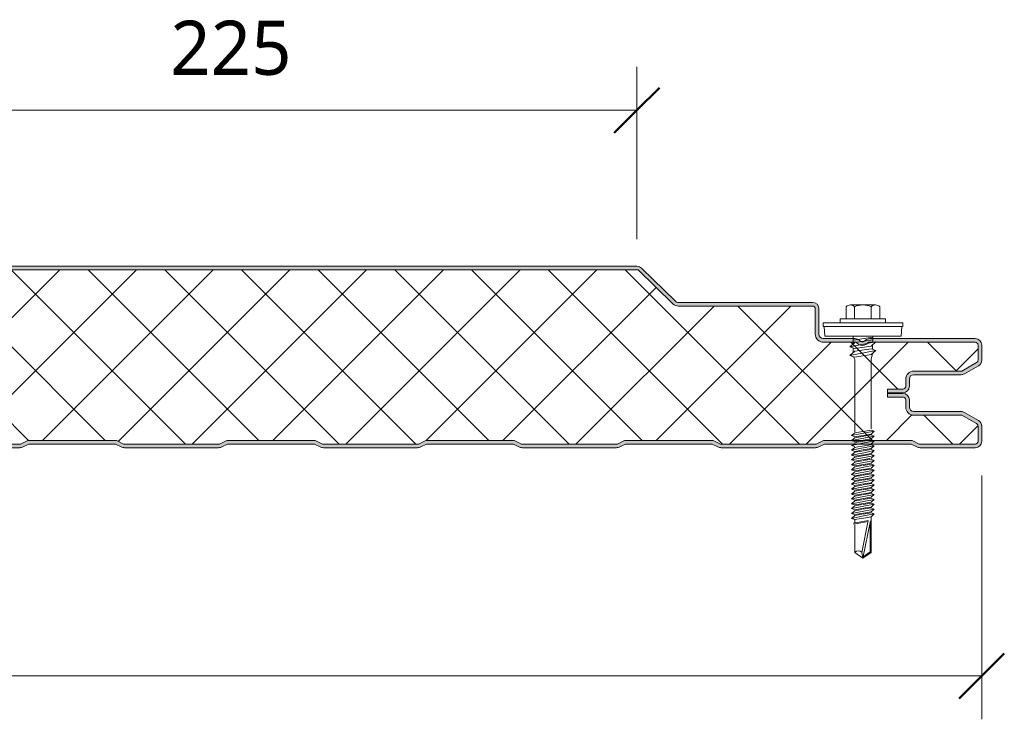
# Model space of a CAD drawing. Header units: millimetres. Extents: x 236 to 8441, y -357 to 1545.
# Tile 8 of 10: x 1112 to 1384, y 1351 to 1545. Entities that reach past the tile are written whole.
import ezdxf

# ---------------------------------------------------------------- set-up
doc = ezdxf.new("R2010")
doc.units = ezdxf.units.MM
for name, color, linetype, lineweight in [('A-ANNO-DIMS', 211, 'Continuous', 9), ('A-ANNO-DIMS-5', 211, 'Continuous', 9), ('A-DETL-GENF', 92, 'Continuous', 13)]:
    doc.layers.add(name, color=color, linetype=linetype, lineweight=lineweight)
doc.styles.add('Yu Gothic', font='Yu Gothic.ttf', dxfattribs={"height": 15})
doc.dimstyles.new('Diagonal', dxfattribs={"dimscale": 304.8, "dimtxt": 17.413553, "dimasz": 0.04101, "dimexe": 0.03937, "dimexo": 0.024606, "dimgap": 0.024606, "dimtad": 1, "dimdec": 0, "dimzin": 0, "dimdsep": 46, "dimtxsty": 'Yu Gothic', "dimblk1": 'OBLIQUE', "dimblk2": 'OBLIQUE', "dimsah": 1, "dimcen": 0.09, "dimazin": 0, "dimtfac": 1, "dimtdec": 4, "dimtix": 1, "dimtmove": 0, "dimatfit": 3, "dimfxl": 1, "dimtvp": 1, "dimtfill": 1, "dimtolj": 1, "dimtzin": 0, "dimarcsym": 2})

# ---------------------------------------------------------------- blocks, each defined once
blk = doc.blocks.new('HFX 1000 - 3 RIB - FINELINE - HFX 1000 50mm - 3 RIB - FINELINE-4449110-ALL PANELS 5')
at = {"layer": 'A-DETL-GENF'}
h = blk.add_hatch(color=256, dxfattribs=at)
h.paths.add_polyline_path([(2.22, 0), (17.49, 0.06), (17.94, 0.22), (19.5, 1), (43.5, 1), (45.51, 0.06), (46, 0), (72.49, 0.06), (72.94, 0.22), (74.5, 1), (98.5, 1), (100.51, 0.06), (101, 0), (127.49, 0.06), (127.94, 0.22), (129.5, 1), (153.5, 1), (155.51, 0.06), (156, 0), (182.49, 0.06), (182.94, 0.22), (184.5, 1), (208.5, 1), (210.51, 0.06), (211, 0), (237.49, 0.06), (237.94, 0.22), (239.5, 1), (263.5, 1), (265.51, 0.06), (266, 0), (292.49, 0.06), (292.94, 0.22), (294.5, 1), (318.5, 1), (320.51, 0.06), (321, 0), (347.49, 0.06), (347.94, 0.22), (349.5, 1), (373.5, 1), (375.51, 0.06), (376, 0), (402.49, 0.06), (402.99, 0.25), (404.5, 1), (428.5, 1), (430.51, 0.06), (431, 0), (457.49, 0.06), (457.94, 0.22), (459.5, 1), (483.5, 1), (485.51, 0.06), (486, 0), (512.49, 0.06), (512.94, 0.22), (514.5, 1), (538.5, 1), (540.51, 0.06), (541, 0), (567.49, 0.06), (567.94, 0.22), (569.5, 1), (593.5, 1), (595.51, 0.06), (596, 0), (622.49, 0.06), (622.94, 0.22), (624.5, 1), (648.5, 1), (650.51, 0.06), (651, 0), (677.49, 0.06), (677.94, 0.22), (679.5, 1), (703.5, 1), (705.51, 0.06), (706, 0), (732.49, 0.06), (732.94, 0.22), (734.5, 1), (758.5, 1), (760.51, 0.06), (761, 0), (787.49, 0.06), (787.94, 0.22), (789.5, 1), (813.5, 1), (815.51, 0.06), (816, 0), (842.49, 0.06), (842.94, 0.22), (844.5, 1), (868.5, 1), (870.51, 0.06), (871, 0), (897.49, 0.06), (897.94, 0.22), (899.5, 1), (923.5, 1), (925.51, 0.06), (926, 0), (952.49, 0.06), (953.1, 0.3), (954.5, 1), (978.5, 1), (980.51, 0.06), (981, 0), (996.6, 0.05), (996.67, 0.06), (997.1, 0.24), (997.48, 0.53), (997.81, 1.03), (997.94, 1.33), (998, 1.8), (998, 5.96), (997.9, 6.53), (997.76, 6.86), (997.48, 7.23), (997, 7.58), (993.22, 9.76), (992.79, 9.94), (992.32, 10), (978.89, 10.04), (978.6, 10.16), (978.35, 10.35), (978.16, 10.6), (978.04, 10.89), (978, 11.2), (978, 13.2), (977.9, 13.77), (977.76, 14.1), (977.48, 14.47), (977, 14.8), (976.67, 14.94), (976.2, 15), (972, 15), (972, 14), (976.41, 13.97), (976.77, 13.77), (976.98, 13.41), (977, 13.2), (977, 11.2), (977.08, 10.63), (977.3, 10.1), (977.65, 9.64), (978.1, 9.29), (978.74, 9.06), (979.2, 9), (992.54, 9), (996.77, 6.53), (996.98, 6.17), (997, 5.96), (996.98, 1.59), (996.77, 1.23), (996.41, 1.03), (996.2, 1), (980.74, 1), (978.63, 2), (954.2, 1.97), (952.27, 1), (925.74, 1), (923.74, 2), (899.27, 2), (897.27, 1), (870.74, 1), (868.74, 2), (844.27, 2), (842.27, 1), (815.74, 1), (813.74, 2), (789.27, 2), (787.27, 1), (760.74, 1), (758.74, 2), (734.27, 2), (732.27, 1), (705.74, 1), (703.74, 2), (679.27, 2), (677.27, 1), (650.74, 1), (648.74, 2), (624.27, 2), (622.27, 1), (595.74, 1), (593.74, 2), (569.27, 2), (567.27, 1), (540.74, 1), (538.74, 2), (514.27, 2), (512.27, 1), (485.74, 1), (483.74, 2), (459.27, 2), (457.27, 1), (430.74, 1), (428.74, 2), (404.27, 2), (402.27, 1), (375.74, 1), (373.74, 2), (349.27, 2), (347.27, 1), (320.74, 1), (318.74, 2), (294.27, 2), (292.27, 1), (265.74, 1), (263.74, 2), (239.27, 2), (237.27, 1), (210.74, 1), (208.74, 2), (184.27, 2), (182.27, 1), (155.74, 1), (153.74, 2), (129.27, 2), (127.27, 1), (100.74, 1), (98.74, 2), (74.27, 2), (72.27, 1), (45.74, 1), (43.74, 2), (19.27, 2), (17.27, 1), (1.59, 1.03), (1.23, 1.23), (1.03, 1.59), (1, 2), (1, 9.3), (0.93, 9.87), (0.71, 10.4), (0.36, 10.86), (-0.1, 11.21), (-0.63, 11.42), (-1.2, 11.5), (-20.41, 11.53), (-20.77, 11.73), (-20.97, 12.09), (-21, 12.3), (-20.97, 13.41), (-20.77, 13.77), (-20.41, 13.97), (-20.2, 14), (-16, 14), (-16, 15), (-20.41, 14.97), (-20.67, 14.94), (-21.1, 14.76), (-21.47, 14.47), (-21.76, 14.1), (-21.94, 13.67), (-22, 13.2), (-22, 12.3), (-21.89, 11.72), (-21.76, 11.4), (-21.47, 11.03), (-21, 10.7), (-20.67, 10.56), (-20.2, 10.5), (-0.89, 10.46), (-0.6, 10.34), (-0.35, 10.15), (-0.15, 9.87), (-0.04, 9.61), (0, 9.3), (0, 1.8), (0.06, 1.33), (0.24, 0.9), (0.53, 0.53), (1, 0.2), (1.33, 0.06), (1.9, 0)])
h.paths.add_polyline_path([(972.36, 15.19), (976.41, 15.22), (976.67, 15.26), (977.1, 15.44), (977.48, 15.72), (977.8, 16.19), (977.94, 16.53), (978, 16.99), (978.04, 19.31), (978.16, 19.59), (978.35, 19.84), (978.63, 20.05), (978.89, 20.15), (979.2, 20.19), (992.54, 20.22), (992.79, 20.26), (993.22, 20.44), (997.1, 22.67), (997.48, 22.96), (997.76, 23.33), (997.94, 23.77), (998, 24.23), (998, 28.39), (997.94, 28.86), (997.76, 29.29), (997.48, 29.67), (997, 29.99), (996.6, 30.14), (996.13, 30.19), (966.68, 30.15), (966.6, 30.14), (966.18, 29.97), (965.23, 29.32), (964.77, 29.32), (964.36, 29.52), (964.2, 29.7), (963.65, 30.04), (963.41, 30.14), (962.95, 30.19), (953.89, 30.24), (953.6, 30.36), (953.35, 30.55), (953.15, 30.83), (953.03, 31.18), (953, 31.39), (953, 38.39), (952.94, 38.86), (952.76, 39.29), (952.48, 39.67), (952, 39.99), (951.67, 40.13), (951.2, 40.19), (913.85, 40.23), (913.56, 40.35), (913.07, 40.77), (903.75, 49.81), (903.51, 49.98), (902.99, 50.15), (902.66, 50.19), (702.27, 50.14), (702.2, 50.14), (701.78, 49.96), (701.41, 49.68), (691.73, 40.34), (691.48, 40.23), (690.84, 40.19), (663.85, 40.23), (663.56, 40.35), (663, 40.85), (653.76, 49.81), (653.48, 49.99), (652.99, 50.15), (652.66, 50.19), (452.34, 50.15), (452.2, 50.13), (451.78, 49.96), (451.41, 49.68), (441.74, 40.34), (441.46, 40.23), (441.18, 40.19), (413.85, 40.23), (413.56, 40.35), (413.07, 40.77), (403.9, 49.7), (403.45, 50), (402.99, 50.15), (402.67, 50.19), (202.34, 50.15), (202.18, 50.12), (201.76, 49.94), (201.41, 49.68), (191.74, 40.34), (191.48, 40.23), (191.18, 40.19), (163.85, 40.23), (163.57, 40.35), (163.07, 40.77), (153.73, 49.83), (153.41, 50.02), (152.99, 50.15), (152.67, 50.19), (-47.66, 50.15), (-47.79, 50.14), (-48.22, 49.96), (-48.59, 49.68), (-55.75, 42.65), (-55.91, 42.31), (-55.99, 41.93), (-55.98, 41.56), (-55.88, 41.19), (-55.7, 40.86), (-55.44, 40.58), (-55.13, 40.37), (-54.67, 40.23), (-53.99, 40.19), (-26.2, 40.15), (-0.56, 32.27), (-0.33, 32.09), (-0.15, 31.85), (-0.04, 31.56), (0, 31.26), (-0.04, 21.08), (-0.16, 20.79), (-0.35, 20.55), (-0.63, 20.34), (-0.89, 20.24), (-1.2, 20.19), (-20.2, 20.19), (-20.67, 20.13), (-21.1, 19.95), (-21.47, 19.67), (-21.76, 19.29), (-21.94, 18.86), (-22, 18.04), (-22, 16.99), (-21.89, 16.42), (-21.76, 16.09), (-21.47, 15.72), (-21, 15.39), (-20.67, 15.26), (-19.84, 15.19), (-16, 15.19), (-16, 16.19), (-20.41, 16.22), (-20.77, 16.43), (-20.97, 16.79), (-21, 16.99), (-20.97, 18.6), (-20.77, 18.96), (-20.41, 19.17), (-20.2, 19.19), (-1.2, 19.19), (-0.56, 19.3), (-0.1, 19.49), (0.39, 19.88), (0.72, 20.33), (0.93, 20.85), (1, 21.39), (1, 31.26), (0.93, 31.82), (0.72, 32.34), (0.39, 32.79), (-0.05, 33.14), (-0.76, 33.43), (-26.2, 41.19), (-54.54, 41.21), (-54.82, 41.37), (-54.97, 41.62), (-54.99, 41.87), (-54.88, 42.14), (-54.67, 42.37), (-47.66, 49.19), (152.99, 49.19), (162.62, 39.82), (163.07, 39.48), (163.6, 39.27), (164.16, 39.19), (191.18, 39.19), (191.74, 39.27), (192.26, 39.48), (192.71, 39.82), (202.34, 49.19), (402.99, 49.19), (412.62, 39.82), (413.07, 39.48), (413.59, 39.27), (414.15, 39.19), (441.18, 39.19), (441.74, 39.27), (442.26, 39.48), (442.71, 39.82), (452.34, 49.19), (652.99, 49.19), (662.62, 39.82), (663.07, 39.48), (663.59, 39.27), (664.15, 39.19), (691.17, 39.19), (691.73, 39.27), (692.26, 39.48), (692.71, 39.82), (702.34, 49.19), (902.99, 49.19), (912.62, 39.82), (913.07, 39.48), (913.59, 39.27), (914.15, 39.19), (951.41, 39.17), (951.77, 38.96), (951.98, 38.6), (952, 38.39), (952, 31.39), (952.08, 30.83), (952.3, 30.29), (952.65, 29.84), (953.1, 29.49), (953.63, 29.27), (954.27, 29.19), (963.33, 29.19), (963.65, 28.82), (964.05, 28.53), (964.51, 28.35), (965, 28.29), (965.67, 28.42), (965.95, 28.53), (966.36, 28.82), (966.68, 29.19), (996.41, 29.17), (996.77, 28.96), (996.98, 28.6), (997, 28.39), (996.98, 24.03), (996.77, 23.67), (996.6, 23.54), (992.54, 21.19), (979.2, 21.19), (978.63, 21.12), (978.1, 20.9), (977.65, 20.55), (977.3, 20.09), (977.08, 19.56), (977, 18.99), (976.98, 16.79), (976.77, 16.43), (976.41, 16.22), (976.2, 16.19), (972, 16.19), (972, 15.19)])
h = blk.add_hatch(dxfattribs=at)
h.set_pattern_fill('FP_1', color=256, style=0, pattern_type=2)
h.set_pattern_definition([(45, (-379.58, -1426.559), (-10.6066, 10.6066), []), (135, (-379.58, -1426.559), (-10.6066, -10.6066), [])])
h.paths.add_polyline_path([(17.27, 1), (19.27, 2), (43.74, 2), (45.74, 1), (72.27, 1), (74.27, 2), (98.74, 2), (100.74, 1), (127.27, 1), (129.27, 2), (153.74, 2), (155.74, 1), (182.27, 1), (184.27, 2), (208.74, 2), (210.74, 1), (237.27, 1), (239.27, 2), (263.74, 2), (265.74, 1), (292.27, 1), (294.27, 2), (318.74, 2), (320.74, 1), (347.27, 1), (349.27, 2), (373.74, 2), (375.74, 1), (402.27, 1), (404.27, 2), (428.74, 2), (430.74, 1), (457.27, 1), (459.27, 2), (483.74, 2), (485.74, 1), (512.27, 1), (514.27, 2), (538.74, 2), (540.74, 1), (567.27, 1), (569.27, 2), (593.74, 2), (595.74, 1), (622.27, 1), (624.27, 2), (648.74, 2), (650.74, 1), (677.27, 1), (679.27, 2), (703.74, 2), (705.74, 1), (732.27, 1), (734.27, 2), (758.74, 2), (760.74, 1), (787.27, 1), (789.27, 2), (813.74, 2), (815.74, 1), (842.27, 1), (844.27, 2), (868.74, 2), (870.74, 1), (897.27, 1), (899.27, 2), (923.74, 2), (925.74, 1), (952.27, 1), (954.27, 2), (978.74, 2), (980.74, 1), (996.41, 1.03), (996.77, 1.23), (996.9, 1.4), (997, 1.8), (997, 5.96), (996.9, 6.36), (996.6, 6.65), (992.54, 9), (979.2, 9), (978.63, 9.07), (978.1, 9.29), (977.65, 9.64), (977.3, 10.1), (977.08, 10.63), (977, 11.2), (977, 13.2), (976.9, 13.6), (976.6, 13.89), (976.2, 14), (972, 14), (972, 16.19), (976.41, 16.22), (976.77, 16.43), (976.9, 16.59), (977, 16.99), (977.04, 19.3), (977.08, 19.56), (977.3, 20.09), (977.65, 20.55), (978.1, 20.9), (978.63, 21.12), (979.2, 21.19), (992.54, 21.19), (996.77, 23.67), (996.9, 23.83), (997, 24.23), (997, 28.39), (996.9, 28.79), (996.6, 29.09), (996.2, 29.19), (966.68, 29.19), (966.36, 28.82), (965.95, 28.53), (965.49, 28.35), (965, 28.29), (964.51, 28.35), (964.05, 28.53), (963.65, 28.82), (963.33, 29.19), (954.2, 29.19), (953.63, 29.27), (953.1, 29.49), (952.65, 29.84), (952.3, 30.29), (952.08, 30.83), (952, 31.39), (952, 38.39), (951.9, 38.79), (951.6, 39.09), (951.2, 39.19), (914.15, 39.19), (913.59, 39.27), (913.07, 39.48), (912.62, 39.82), (902.99, 49.19), (702.34, 49.19), (692.71, 39.82), (692.26, 39.48), (691.73, 39.27), (691.17, 39.19), (664.15, 39.19), (663.59, 39.27), (663.07, 39.48), (662.62, 39.82), (652.99, 49.19), (452.34, 49.19), (442.71, 39.82), (442.26, 39.48), (441.74, 39.27), (441.18, 39.19), (414.15, 39.19), (413.59, 39.27), (413.07, 39.48), (412.62, 39.82), (402.99, 49.19), (202.34, 49.19), (192.71, 39.82), (192.26, 39.48), (191.74, 39.27), (191.18, 39.19), (164.16, 39.19), (163.6, 39.27), (163.07, 39.48), (162.62, 39.82), (152.99, 49.19), (-47.66, 49.19), (-54.91, 42.11), (-54.97, 41.99), (-54.95, 41.57), (-54.79, 41.34), (-54.54, 41.21), (-54.4, 41.19), (-26.2, 41.19), (-0.56, 33.37), (-0.05, 33.14), (0.39, 32.79), (0.72, 32.34), (0.93, 31.82), (1, 31.26), (1, 21.39), (0.93, 20.83), (0.71, 20.29), (0.36, 19.84), (-0.1, 19.49), (-0.63, 19.27), (-1.2, 19.19), (-20.41, 19.17), (-20.77, 18.96), (-20.89, 18.79), (-21, 18.39), (-21, 16.99), (-20.89, 16.59), (-20.6, 16.3), (-20.2, 16.19), (-16, 16.19), (-16, 14), (-20.41, 13.97), (-20.77, 13.77), (-20.89, 13.6), (-21, 13.2), (-21, 12.3), (-20.89, 11.9), (-20.6, 11.61), (-20.2, 11.5), (-1.2, 11.5), (-0.63, 11.42), (-0.1, 11.21), (0.36, 10.86), (0.71, 10.4), (0.93, 9.87), (1, 9.3), (1, 1.8), (1.11, 1.4), (1.4, 1.11), (1.8, 1)])
for p, q in [((902.99, 49.19), (702.34, 49.19)), ((902.66, 50.19), (702.66, 50.19)), ((912.62, 39.82), (902.99, 49.19)), ((913.31, 40.53), (903.92, 49.68)), ((951.2, 40.19), (914.15, 40.19)), ((951.2, 39.19), (914.15, 39.19)), ((952, 31.39), (952, 38.39)), ((953, 31.39), (953, 38.39)), ((960.52, 38.99), (960.52, 35.66)), ((961.68, 39.51), (968.64, 39.51)), ((962.84, 38.99), (962.84, 35.66)), ((967.48, 38.99), (967.48, 35.66)), ((969.8, 38.99), (969.8, 35.66)), ((971.41, 35.66), (958.91, 35.66)), ((958.91, 35.66), (958.91, 34.51)), ((971.41, 34.51), (971.41, 35.66)), ((976.16, 34.51), (954.16, 34.51)), ((954.16, 34.51), (954.16, 33.51)), ((954.16, 33.51), (976.16, 33.51)), ((954.41, 33.51), (954.63, 30.82)), ((975.69, 30.82), (975.91, 33.51)), ((976.16, 33.51), (976.16, 34.51)), ((962.95, 30.19), (954.2, 30.19)), ((975.69, 30.82), (954.63, 30.82)), ((962.47, 30.82), (962.47, 28.69)), ((967.86, 30.56), (962.47, 29.73)), ((996.2, 30.19), (967.05, 30.19)), ((967.86, 30.82), (967.86, 29.12)), ((963.33, 29.19), (954.2, 29.19)), ((961.55, 27.89), (968.77, 29.3)), ((962.91, 29.07), (961.55, 27.89)), ((962.91, 27.43), (961.55, 27.89)), ((962.47, 27.58), (962.47, 26.32)), ((967.86, 29.83), (962.91, 29.07)), ((967.41, 28.12), (962.91, 27.43)), ((967.41, 27.39), (962.91, 26.7)), ((996.2, 29.19), (966.68, 29.19)), ((968.77, 29.3), (967.41, 28.12)), ((968.77, 26.92), (967.41, 27.39)), ((967.77, 28.43), (967.77, 27.26)), ((997, 24.23), (997, 28.39)), ((998, 24.23), (998, 28.39)), ((961.55, 25.52), (968.77, 26.92)), ((962.91, 26.7), (961.55, 25.52)), ((961.55, 25.52), (962.91, 25.05)), ((962.6, 25.16), (962.92, 24.43)), ((962.91, 25.05), (967.41, 25.74)), ((967.41, 25.74), (968.77, 26.92)), ((967.42, 24.47), (967.79, 26.08)), ((962.92, 24.43), (962.92, 4.43)), ((967.42, 5.25), (967.42, 24.47)), ((992.54, 21.19), (996.6, 23.54)), ((993.22, 20.44), (997.1, 22.67)), ((979.2, 21.19), (992.54, 21.19)), ((979.2, 20.19), (992.32, 20.19)), ((977, 16.99), (977, 18.99)), ((978, 16.99), (978, 18.99)), ((972, 14.93), (972, 16.19)), ((972, 16.19), (976.2, 16.19)), ((972, 15.19), (976.2, 15.19)), ((976.2, 15), (972, 15)), ((972, 14), (972, 14.93)), ((976.2, 14), (972, 14)), ((977, 11.2), (977, 13.2)), ((978, 11.2), (978, 13.2)), ((992.32, 10), (979.2, 10)), ((992.54, 9), (979.2, 9)), ((996.6, 6.65), (992.54, 9)), ((997.1, 7.52), (993.22, 9.76)), ((997, 1.8), (997, 5.96)), ((998, 1.8), (998, 5.96)), ((962.01, 3.34), (968.31, 4.56)), ((962.91, 4.12), (962.01, 3.34)), ((962.01, 3.34), (962.91, 3.03)), ((962.01, 1.99), (968.31, 3.22)), ((962.91, 2.77), (962.01, 1.99)), ((962.91, 4.12), (967.41, 4.87)), ((962.91, 3.03), (967.41, 3.78)), ((967.41, 3.53), (962.91, 2.77)), ((968.31, 4.56), (967.41, 4.87)), ((968.31, 4.56), (967.41, 3.78)), ((968.31, 3.22), (967.41, 3.53)), ((968.31, 3.22), (967.41, 2.44)), ((705.74, 1), (732.27, 1)), ((732.27, 1), (734.27, 2)), ((732.94, 0.22), (734.5, 1)), ((734.27, 2), (758.74, 2)), ((734.5, 1), (758.5, 1)), ((758.5, 1), (760.06, 0.22)), ((758.74, 2), (760.74, 1)), ((760.74, 1), (787.27, 1)), ((787.27, 1), (789.27, 2)), ((787.94, 0.22), (789.5, 1)), ((789.27, 2), (813.74, 2)), ((789.5, 1), (813.5, 1)), ((813.5, 1), (815.06, 0.22)), ((813.74, 2), (815.74, 1)), ((815.74, 1), (842.27, 1)), ((842.27, 1), (844.27, 2)), ((842.94, 0.22), (844.5, 1)), ((844.27, 2), (868.74, 2)), ((844.5, 1), (868.5, 1)), ((868.5, 1), (870.06, 0.22)), ((868.74, 2), (870.74, 1)), ((870.74, 1), (897.27, 1)), ((897.27, 1), (899.27, 2)), ((897.94, 0.22), (899.5, 1)), ((899.27, 2), (923.74, 2)), ((899.5, 1), (923.5, 1)), ((923.5, 1), (925.06, 0.22)), ((923.74, 2), (925.74, 1)), ((925.74, 1), (952.27, 1)), ((926, 0), (952.01, 0)), ((952.27, 1), (954.27, 2)), ((952.94, 0.22), (954.5, 1)), ((954.27, 2), (978.74, 2)), ((954.5, 1), (978.5, 1)), ((962.01, 1.99), (962.91, 1.68)), ((962.01, 0.65), (963.11, 0.86)), ((962.01, 0.65), (962.91, 0.34)), ((962.91, 0.08), (962.01, -0.7)), ((962.4, 0.72), (962.99, 1.19)), ((967.41, 2.44), (962.91, 1.68)), ((967.41, 2.18), (962.91, 1.43)), ((962.91, 0.08), (963.76, 0.22)), ((962.92, 0.82), (968.31, 1.87)), ((963.76, 0.22), (967.41, 0.83)), ((968.31, 0.52), (964.26, -0.26)), ((968.31, 0.52), (967.18, 0.91)), ((968.31, 1.87), (967.24, 0.81)), ((968.31, 1.87), (967.41, 2.18)), ((968.31, 0.52), (967.41, -0.26)), ((978.5, 1), (980.06, 0.22)), ((978.74, 2), (980.74, 1)), ((980.74, 1), (996.2, 1)), ((981, 0), (996.2, 0)), ((706, 0), (732.01, 0)), ((761, 0), (787.01, 0)), ((816, 0), (842.01, 0)), ((871, 0), (897.01, 0)), ((964.26, -0.26), (962.01, -0.7)), ((962.01, -0.7), (962.91, -1.01)), ((962.91, -1.27), (962.01, -2.05)), ((962.01, -2.05), (965.4, -1.39)), ((962.01, -2.05), (962.91, -2.36)), ((962.01, -3.39), (966.55, -2.51)), ((962.91, -2.61), (962.01, -3.39)), ((962.91, -1.01), (964.71, -0.71)), ((964.93, -0.93), (962.91, -1.27)), ((965.88, -1.86), (962.91, -2.36)), ((966.11, -2.08), (962.91, -2.61)), ((964.71, -0.71), (967.41, -0.26)), ((967.41, -0.51), (965.25, -0.87)), ((965.4, -1.39), (968.31, -0.82)), ((967.41, -1.6), (965.88, -1.86)), ((967.41, -1.86), (966.11, -2.08)), ((966.55, -2.51), (968.31, -2.17)), ((968.31, -2.17), (967.38, -2.96)), ((968.31, -0.82), (967.41, -0.51)), ((968.31, -0.82), (967.41, -1.6)), ((968.31, -2.17), (967.41, -1.86)), ((962.01, -3.39), (962.91, -3.7)), ((962.91, -3.96), (962.01, -4.74)), ((962.01, -4.74), (965.4, -4.08)), ((962.01, -4.74), (962.91, -5.05)), ((962.91, -5.31), (962.01, -6.09)), ((962.01, -6.09), (965.4, -5.43)), ((962.91, -3.7), (967.06, -3.01)), ((964.93, -3.62), (962.91, -3.96)), ((965.88, -4.55), (962.91, -5.05)), ((964.93, -4.97), (962.91, -5.31)), ((967.41, -3.21), (965.25, -3.57)), ((967.41, -4.56), (965.25, -4.92)), ((965.4, -4.08), (968.31, -3.52)), ((965.4, -5.43), (968.31, -4.87)), ((967.41, -4.3), (965.88, -4.55)), ((968.31, -3.52), (967.41, -3.21)), ((968.31, -3.52), (967.41, -4.3)), ((968.31, -4.87), (967.41, -4.56)), ((968.31, -4.87), (967.41, -5.65)), ((962.01, -6.09), (962.91, -6.4)), ((962.91, -6.65), (962.01, -7.43)), ((962.01, -7.43), (965.4, -6.77)), ((962.01, -7.43), (962.91, -7.74)), ((962.91, -8), (962.01, -8.78)), ((962.01, -8.78), (965.4, -8.12)), ((965.88, -5.9), (962.91, -6.4)), ((964.93, -6.31), (962.91, -6.65)), ((965.88, -7.25), (962.91, -7.74)), ((964.93, -7.66), (962.91, -8)), ((967.41, -5.9), (965.25, -6.26)), ((967.41, -7.25), (965.25, -7.61)), ((965.4, -6.77), (968.31, -6.21)), ((965.4, -8.12), (968.31, -7.56)), ((967.41, -5.65), (965.88, -5.9)), ((967.41, -6.99), (965.88, -7.25)), ((968.31, -6.21), (967.41, -5.9)), ((968.31, -6.21), (967.41, -6.99)), ((968.31, -7.56), (967.41, -7.25)), ((968.31, -7.56), (967.41, -8.34)), ((962.01, -8.78), (962.91, -9.09)), ((962.91, -9.35), (962.01, -10.13)), ((962.01, -10.13), (965.4, -9.47)), ((962.01, -10.13), (962.91, -10.44)), ((962.91, -10.69), (962.01, -11.47)), ((962.01, -11.47), (965.4, -10.81)), ((965.88, -8.59), (962.91, -9.09)), ((964.93, -9.01), (962.91, -9.35)), ((965.88, -9.94), (962.91, -10.44)), ((964.93, -10.35), (962.91, -10.69)), ((967.41, -8.59), (965.25, -8.95)), ((967.41, -9.94), (965.25, -10.3)), ((965.4, -9.47), (968.31, -8.9)), ((965.4, -10.81), (968.31, -10.25)), ((967.41, -8.34), (965.88, -8.59)), ((967.41, -9.68), (965.88, -9.94)), ((968.31, -8.9), (967.41, -8.59)), ((968.31, -8.9), (967.41, -9.68)), ((968.31, -10.25), (967.41, -9.94)), ((968.31, -10.25), (967.41, -11.03)), ((962.01, -11.47), (962.91, -11.78)), ((962.91, -12.04), (962.01, -12.82)), ((962.01, -12.82), (965.4, -12.16)), ((962.01, -12.82), (962.91, -13.13)), ((962.91, -13.39), (962.01, -14.17)), ((962.01, -14.17), (965.4, -13.51)), ((965.88, -11.29), (962.91, -11.78)), ((964.93, -11.7), (962.91, -12.04)), ((965.88, -12.63), (962.91, -13.13)), ((964.93, -13.05), (962.91, -13.39)), ((967.41, -11.29), (965.25, -11.65)), ((967.41, -12.63), (965.25, -12.99)), ((965.4, -12.16), (968.31, -11.6)), ((965.4, -13.51), (968.31, -12.94)), ((967.41, -11.03), (965.88, -11.29)), ((967.41, -12.38), (965.88, -12.63)), ((968.31, -11.6), (967.41, -11.29)), ((968.31, -11.6), (967.41, -12.38)), ((968.31, -12.94), (967.41, -12.63)), ((968.31, -12.94), (967.41, -13.72)), ((962.01, -14.17), (962.91, -14.48)), ((962.91, -14.73), (962.01, -15.51)), ((962.01, -15.51), (965.4, -14.85)), ((962.01, -15.51), (962.91, -15.82)), ((962.91, -16.08), (962.01, -16.86)), ((962.01, -16.86), (965.4, -16.2)), ((965.88, -13.98), (962.91, -14.48)), ((964.93, -14.39), (962.91, -14.73)), ((965.88, -15.33), (962.91, -15.82)), ((964.93, -15.74), (962.91, -16.08)), ((967.41, -13.98), (965.25, -14.34)), ((967.41, -15.33), (965.25, -15.69)), ((965.4, -14.85), (968.31, -14.29)), ((965.4, -16.2), (968.31, -15.64)), ((967.41, -13.72), (965.88, -13.98)), ((967.41, -15.07), (965.88, -15.33)), ((968.31, -14.29), (967.41, -13.98)), ((968.31, -14.29), (967.41, -15.07)), ((968.31, -15.64), (967.41, -15.33)), ((968.31, -15.64), (967.41, -16.42)), ((962.01, -16.86), (962.91, -17.17)), ((962.91, -17.43), (962.01, -18.21)), ((962.01, -18.21), (965.4, -17.55)), ((962.01, -18.21), (962.91, -18.52)), ((962.91, -18.77), (962.01, -19.55)), ((962.01, -19.55), (965.4, -18.89)), ((965.88, -16.67), (962.91, -17.17)), ((964.93, -17.09), (962.91, -17.43)), ((965.88, -18.02), (962.91, -18.52)), ((964.93, -18.43), (962.91, -18.77)), ((967.41, -16.67), (965.25, -17.03)), ((967.41, -18.02), (965.25, -18.38)), ((965.4, -17.55), (968.31, -16.98)), ((965.4, -18.89), (968.31, -18.33)), ((967.41, -16.42), (965.88, -16.67)), ((967.41, -17.76), (965.88, -18.02)), ((968.31, -16.98), (967.41, -16.67)), ((968.31, -16.98), (967.41, -17.76)), ((968.31, -18.33), (967.41, -18.02)), ((968.31, -18.33), (967.41, -19.11)), ((962.01, -19.55), (962.91, -19.86)), ((966.65, -20.13), (962.52, -20.86)), ((962.58, -21.18), (966.59, -20.4)), ((965.88, -19.37), (962.91, -19.86)), ((962.91, -19.86), (962.91, -20.79)), ((962.91, -21.38), (962.91, -28.95)), ((964.82, -28.95), (966.65, -20.13)), ((967.29, -20.27), (965.16, -30.52)), ((967.41, -19.11), (965.88, -19.37)), ((967.15, -20.95), (967.15, -28.81)), ((967.41, -28.95), (967.41, -19.11)), ((962.91, -28.95), (965.16, -30.52)), ((965.16, -30.52), (964.82, -28.95)), ((965.16, -30.52), (967.41, -28.95)), ((967.15, -28.81), (965.24, -30.15))]:
    blk.add_line(p, q, dxfattribs=at)
for centre, radius, start, end in [((902.66, 48.39), 1.8, 45.7585, 90), ((914.15, 41.39), 2.2, 225.7585, 270), ((914.15, 41.39), 1.2, 225.7585, 270), ((951.2, 38.39), 1.8, 0, 90), ((951.2, 38.39), 0.8, 360, 90), ((951.2, 38.39), 0.8, 360, 30), ((961.68, 37.97), 1.54, 41.3319, 138.6681), ((965.16, 34.12), 5.39, 64.5175, 115.4825), ((968.64, 37.97), 1.54, 41.3319, 138.6681), ((954.2, 31.39), 2.2, 180, 270), ((954.2, 31.39), 1.2, 180, 270), ((962.95, 28.39), 1.8, 46.2896, 90), ((967.05, 28.39), 1.8, 90, 133.7104), ((996.2, 28.39), 1.8, 0, 90), ((965, 30.29), 2, 213.1529, 326.8471), ((965, 30.29), 1, 216.3442, 323.6558), ((996.2, 28.39), 0.8, 360, 90), ((996.2, 28.39), 0.8, 360, 30), ((996.2, 24.23), 0.8, 300, 360), ((996.2, 24.23), 0.8, 330, 0), ((996.2, 24.23), 1.8, 300, 0), ((979.2, 18.99), 2.2, 90, 180), ((979.2, 18.99), 1.2, 90, 180), ((992.32, 21.99), 1.8, 270, 300), ((976.2, 16.99), 1.8, 270, 360), ((976.2, 16.99), 0.8, 270, 0), ((976.2, 16.99), 0.8, 330, 0), ((976.2, 13.2), 1.8, 0, 90), ((976.2, 13.2), 0.8, 360, 90), ((976.2, 13.2), 0.8, 360, 30), ((979.2, 11.2), 2.2, 180, 270), ((979.2, 11.2), 1.2, 180, 270), ((992.32, 8.2), 1.8, 60, 90), ((996.2, 5.96), 0.8, 0, 60), ((996.2, 5.96), 0.8, 360, 30), ((996.2, 5.96), 1.8, 360, 60), ((732.01, 2.1), 2.1, 270, 296.5651), ((761, 2.1), 2.1, 243.4349, 270), ((787.01, 2.1), 2.1, 270, 296.5651), ((816, 2.1), 2.1, 243.4349, 270), ((842.01, 2.1), 2.1, 270, 296.5651), ((871, 2.1), 2.1, 243.4349, 270), ((897.01, 2.1), 2.1, 270, 296.5651), ((926, 2.1), 2.1, 243.4349, 270), ((952.01, 2.1), 2.1, 270, 296.5651), ((981, 2.1), 2.1, 243.4349, 270), ((996.2, 1.8), 1.8, 270, 360), ((996.2, 1.8), 0.8, 270, 0), ((996.2, 1.8), 0.8, 330, 0), ((963.86, -29.98), 1.41, 47.2756, 132.7244)]:
    blk.add_arc(centre, radius, start, end, dxfattribs=at)
blk = doc.blocks.new('DIMBLOCK6-ALL PANELS 5')
at = {"layer": 'A-ANNO-DIMS-5'}
for p, q in [((1057.24, 1519.9), (1057.24, 1531.9)), ((1282.24, 1519.9), (1282.24, 1531.9)), ((1057.24, 1519.9), (1282.24, 1519.9)), ((1057.24, 1519.9), (1057.24, 1481.04)), ((1282.24, 1519.9), (1282.24, 1484.25))]:
    blk.add_line(p, q, dxfattribs=at)
at = {"layer": 'A-ANNO-DIMS-5', "lineweight": 50}
for p, q in [((1057.24, 1519.9), (1063.49, 1526.15)), ((1282.24, 1519.9), (1288.49, 1526.15)), ((1057.24, 1519.9), (1050.99, 1513.65)), ((1282.24, 1519.9), (1275.99, 1513.65))]:
    blk.add_line(p, q, dxfattribs=at)
at = {"layer": 'A-ANNO-DIMS-5', "color": 0, "insert": (1153.23, 1544.71), "char_height": 15, "width": 39.6414, "attachment_point": 1, "line_spacing_factor": 1.024327, "style": 'Yu Gothic', "bg_fill": 3, "box_fill_scale": 1.25, "bg_fill_color": 9, "bg_fill_true_color": 13158600, "bg_fill_transparency": 0}
blk.add_mtext('225', dxfattribs=at)
blk = doc.blocks.new('_Oblique')
at = {"color": 0, "linetype": 'ByBlock', "lineweight": -2}
blk.add_line((-0.5, -0.5), (0.5, 0.5), dxfattribs=at)
blk = doc.blocks.new('DIMBLOCK9-ALL PANELS 5')
at = {"layer": 'A-ANNO-DIMS-5'}
for p, q in [((379.58, 1363.42), (379.58, 1418.88)), ((1377.58, 1363.42), (1377.58, 1418.88)), ((379.58, 1363.42), (1377.58, 1363.42)), ((379.58, 1363.42), (379.58, 1351.42)), ((1377.58, 1363.42), (1377.58, 1351.42))]:
    blk.add_line(p, q, dxfattribs=at)
at = {"layer": 'A-ANNO-DIMS-5', "lineweight": 50}
for p, q in [((379.58, 1363.42), (385.83, 1369.67)), ((1377.58, 1363.42), (1383.83, 1369.67)), ((379.58, 1363.42), (373.33, 1357.17)), ((1377.58, 1363.42), (1371.33, 1357.17))]:
    blk.add_line(p, q, dxfattribs=at)
at = {"layer": 'A-ANNO-DIMS-5', "color": 0, "insert": (784.09, 1388.22), "char_height": 15, "width": 226.7859, "attachment_point": 1, "line_spacing_factor": 1.024327, "style": 'Yu Gothic', "bg_fill": 3, "box_fill_scale": 1.25, "bg_fill_color": 9, "bg_fill_true_color": 13158600, "bg_fill_transparency": 0}
blk.add_mtext('1000 COVER WIDTH', dxfattribs=at)

msp = doc.modelspace()

# ---------------------------------------------------------------- block references
at = {"layer": 'A-DETL-GENF'}
msp.add_blockref('HFX 1000 - 3 RIB - FINELINE - HFX 1000 50mm - 3 RIB - FINELINE-4449110-ALL PANELS 5', (379.58, 1426.56), dxfattribs=at)

# ---------------------------------------------------------------- next in the draw order: dimensions: what is measured, and where the dimension line sits
at = {"layer": 'A-ANNO-DIMS'}
dim = msp.add_linear_dim(base=(1282.24, 1519.9), p1=(1057.24, 1473.54), p2=(1282.24, 1476.75), dimstyle='Diagonal', override={"dimpost": '<>', "dimfxl": 225.021876}, dxfattribs=at)
dim.commit()
dim.dimension.update_dxf_attribs({"geometry": 'DIMBLOCK6-ALL PANELS 5', "text_midpoint": (1169.74, 1534.9)})
dim = msp.add_linear_dim(base=(1377.58, 1363.42), p1=(379.58, 1426.38), p2=(1377.58, 1426.38), text='1000 COVER WIDTH', dimstyle='Diagonal', override={"dimpost": '<>', "dimfxl": 998.002744}, dxfattribs=at)
dim.commit()
dim.dimension.update_dxf_attribs({"geometry": 'DIMBLOCK9-ALL PANELS 5', "text_midpoint": (878.58, 1378.47)})

doc.saveas('drawing.dxf')
